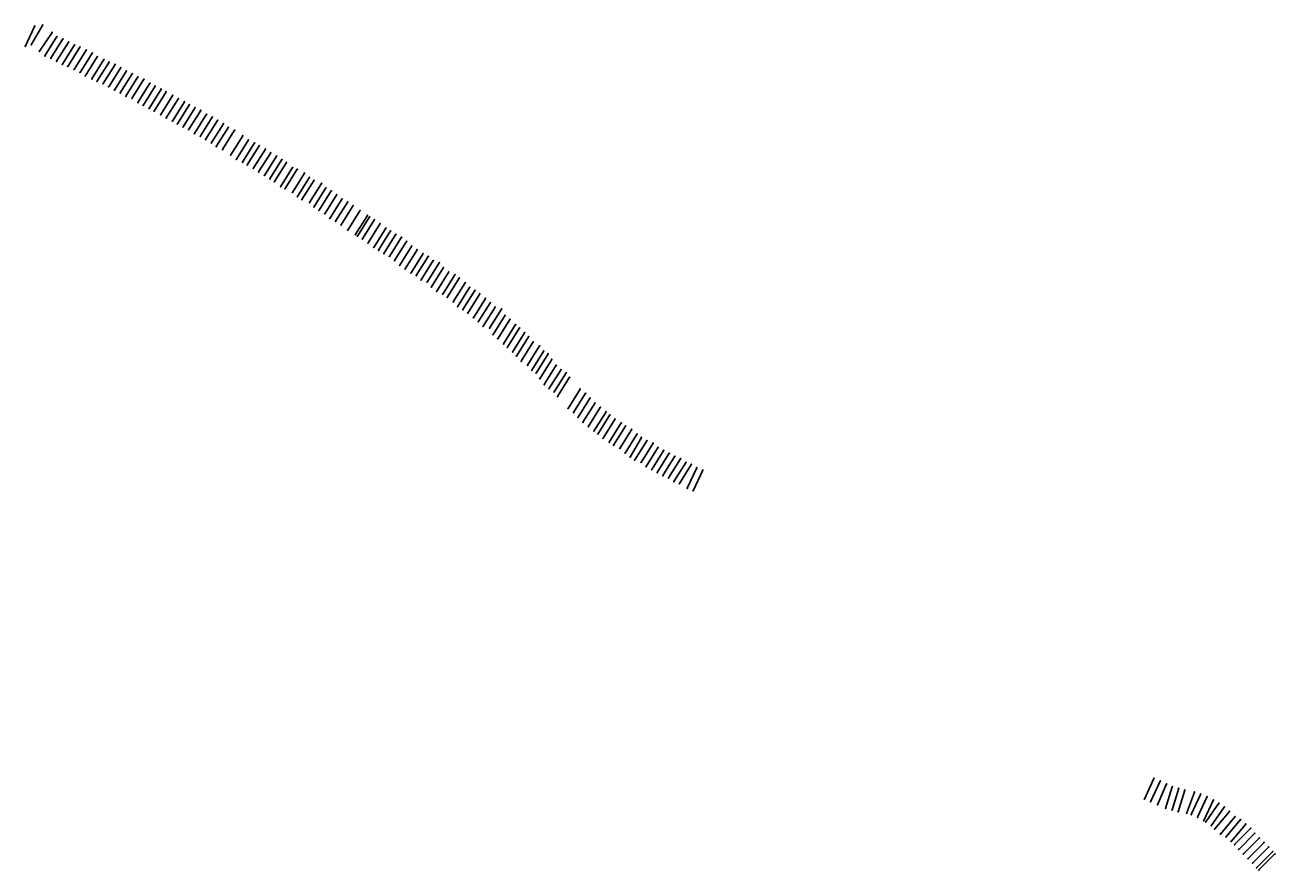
# Model space of a CAD drawing. Extents: x 1494732 to 1687021, y 335005 to 465047.
import ezdxf

# ---------------------------------------------------------------- set-up
doc = ezdxf.new("R2010")
doc.units = 0

msp = doc.modelspace()

# ---------------------------------------------------------------- linework, layer by layer
at = {"layer": 'LAYER001', "color": 1}
for p in [(1496240, 464916), (1497451, 465046), (1498894, 463900), (1494761, 461744), (1495701, 462015), (1499649, 463259), (1500572, 462891), (1501453, 462438), (1502351, 461970), (1503171, 461646), (1496937, 460998), (1497794, 460291), (1498717, 459923), (1504146, 461180), (1505070, 460724), (1505852, 460163), (1506882, 459713), (1499598, 459470), (1500496, 459002), (1501317, 458678), (1502291, 458212), (1503216, 457756), (1507654, 459338), (1508600, 458985), (1509469, 458504), (1510334, 457989), (1503997, 457194), (1505027, 456745), (1505799, 456370), (1506745, 456017), (1511239, 457553), (1512108, 457051), (1513030, 456703), (1513955, 456078), (1507614, 455536), (1508480, 455021), (1509385, 454585), (1510253, 454083), (1514748, 455638), (1515676, 455187), (1516434, 454777), (1517461, 454231), (1511175, 453735), (1512100, 453110), (1512893, 452670), (1513822, 452219), (1518325, 453724), (1519254, 453224), (1520032, 452794), (1520897, 452325), (1521755, 451896), (1514579, 451808), (1515606, 451263), (1516470, 450756), (1517399, 450255), (1522655, 451302), (1523539, 450862), (1524364, 450373), (1518177, 449826), (1519042, 449357), (1519900, 448928), (1520801, 448334), (1525245, 449848), (1526020, 449302), (1526977, 448842), (1521684, 447894), (1522509, 447405), (1523391, 446880), (1524165, 446334), (1528241, 448014), (1529108, 447360), (1530049, 446894), (1530764, 446473), (1525123, 445874), (1526387, 445046), (1527254, 444392), (1531710, 445940), (1532524, 445396), (1533428, 444866), (1534256, 444338), (1528195, 443926), (1528910, 443505), (1529856, 442972), (1530670, 442428), (1534943, 443905), (1535896, 443113), (1536605, 442851), (1531573, 441898), (1532402, 441370), (1533089, 440936), (1537717, 442259), (1538481, 441609), (1539192, 441147), (1540362, 440675), (1534041, 440145), (1534750, 439883), (1535862, 439291), (1536627, 438641), (1541034, 439986), (1541836, 439512), (1542692, 438957), (1537338, 438179), (1538508, 437707), (1539180, 437018), (1539981, 436544), (1543478, 438248), (1544371, 437807), (1545208, 437257), (1540837, 435988), (1541623, 435280), (1542516, 434838), (1546247, 436463), (1547401, 435746), (1547729, 435521), (1548483, 435096), (1543354, 434289), (1544393, 433495), (1545546, 432777), (1549354, 434484), (1550243, 433788), (1550975, 433345), (1551796, 432832), (1545874, 432553), (1546628, 432128), (1547499, 431516), (1548388, 430820), (1552650, 432391), (1553443, 431749), (1554233, 431045), (1549121, 430377), (1549941, 429864), (1550795, 429423), (1555044, 430468), (1555975, 429862), (1556765, 429439), (1551588, 428780), (1552378, 428077), (1553189, 427500), (1554120, 426894), (1557522, 428783), (1558449, 428455), (1559095, 427714), (1559926, 427042), (1554910, 426471), (1555667, 425815), (1556594, 425487), (1560858, 426600), (1561541, 426092), (1562455, 425391), (1557240, 424746), (1558071, 424074), (1559003, 423632), (1559686, 423123), (1563133, 424660), (1563941, 424211), (1564683, 423678), (1560601, 422423), (1561279, 421691), (1562086, 421243), (1565557, 422972), (1566320, 422334), (1567051, 421644), (1568054, 421336), (1562828, 420709), (1563702, 420004), (1564466, 419366), (1568585, 420369), (1569315, 419732), (1565196, 418676), (1566200, 418368), (1566731, 417401), (1570205, 418932), (1570806, 418423), (1571588, 417689), (1567460, 416763), (1568350, 415964), (1568951, 415455), (1572187, 417063), (1572914, 416273), (1573900, 415651), (1569733, 414721), (1570332, 414095), (1574532, 414887), (1575208, 414441), (1575768, 413582), (1571059, 413305), (1572045, 412683), (1572677, 411919), (1576456, 412686), (1577187, 412027), (1577987, 411540), (1573354, 411473), (1573914, 410614), (1574601, 409718), (1578503, 410830), (1575333, 409059), (1576132, 408572), (1576648, 407862), (1580133, 409010), (1580970, 408378), (1578278, 406042), (1581671, 407644), (1582423, 406891), (1583235, 406196), (1579115, 405409), (1579817, 404676), (1580568, 403923), (1584113, 405521), (1584720, 405053), (1585511, 404417), (1586461, 403813), (1581380, 403228), (1582259, 402553), (1582866, 402085), (1587123, 403333), (1588072, 402843), (1588890, 402129), (1583656, 401448), (1584607, 400845), (1585268, 400365), (1589565, 401576), (1590395, 401073), (1591350, 400701), (1592123, 400059), (1586218, 399875), (1587035, 399160), (1587815, 398544), (1588541, 398105), (1593004, 399590), (1593840, 399133), (1594706, 398672), (1595588, 398302), (1589495, 397732), (1590268, 397091), (1591149, 396622), (1591985, 396165), (1596416, 397755), (1597252, 397441), (1598073, 396920), (1598990, 396538), (1592851, 395704), (1593733, 395334), (1594561, 394787), (1595398, 394473), (1596594, 393748), (1597511, 393366), (1668407, 349105), (1669369, 348691), (1670332, 348257), (1671220, 347826), (1672208, 347589), (1673139, 347318), (1674628, 346994), (1675604, 346714), (1676582, 346301), (1666927, 345933), (1667890, 345519), (1668964, 345036), (1670196, 344479), (1671185, 344241), (1677538, 345790), (1678385, 345268), (1679224, 344677), (1672115, 343971), (1673431, 343705), (1674125, 343542), (1675102, 343129), (1676059, 342618), (1676377, 342401), (1679998, 344014), (1680878, 343225), (1681728, 342756), (1677217, 341810), (1677748, 341333), (1678628, 340544), (1682514, 342085), (1683266, 341399), (1683917, 340662), (1679478, 340075), (1680265, 339404), (1680791, 338924), (1684633, 339946), (1685348, 339249), (1686046, 338534), (1681443, 338187), (1682158, 337471), (1682873, 336775), (1686686, 337851), (1687021, 337490), (1683572, 336059), (1684211, 335376), (1684546, 335015)]:
    msp.add_point(p, dxfattribs=at)
at = {"layer": 'LAYER003', "color": 1, "linetype": 'CONTINUOUS'}
for p, q in [((1496240, 464916), (1494761, 461744)), ((1497451, 465046), (1495701, 462015)), ((1498894, 463900), (1496937, 460998)), ((1499649, 463259), (1497794, 460291)), ((1500572, 462891), (1498717, 459923)), ((1501453, 462438), (1499598, 459470)), ((1502351, 461970), (1500496, 459002)), ((1503171, 461646), (1501317, 458678)), ((1504146, 461180), (1502291, 458212)), ((1505070, 460724), (1503216, 457756)), ((1505852, 460163), (1503997, 457194)), ((1506882, 459713), (1505027, 456745)), ((1507654, 459338), (1505799, 456370)), ((1508600, 458985), (1506745, 456017)), ((1509469, 458504), (1507614, 455536)), ((1510334, 457989), (1508480, 455021)), ((1511239, 457553), (1509385, 454585)), ((1512108, 457051), (1510253, 454083)), ((1513030, 456703), (1511175, 453735)), ((1513955, 456078), (1512100, 453110)), ((1514748, 455638), (1512893, 452670)), ((1515676, 455187), (1513822, 452219)), ((1516434, 454777), (1514579, 451808)), ((1517461, 454231), (1515606, 451263)), ((1518325, 453724), (1516470, 450756)), ((1519254, 453224), (1517399, 450255)), ((1520032, 452794), (1518177, 449826)), ((1520897, 452325), (1519042, 449357)), ((1521755, 451896), (1519900, 448928)), ((1522655, 451302), (1520801, 448334)), ((1523539, 450862), (1521684, 447894)), ((1524364, 450373), (1522509, 447405)), ((1525245, 449848), (1523391, 446880)), ((1526020, 449302), (1524165, 446334)), ((1526977, 448842), (1525123, 445874)), ((1528241, 448014), (1526387, 445046)), ((1529108, 447360), (1527254, 444392)), ((1530049, 446894), (1528195, 443926)), ((1530764, 446473), (1528910, 443505)), ((1531710, 445940), (1529856, 442972)), ((1532524, 445396), (1530670, 442428)), ((1533428, 444866), (1531573, 441898)), ((1534256, 444338), (1532402, 441370)), ((1534943, 443905), (1533089, 440936)), ((1535896, 443113), (1534041, 440145)), ((1536605, 442851), (1534750, 439883)), ((1537717, 442259), (1535862, 439291)), ((1538481, 441609), (1536627, 438641)), ((1539192, 441147), (1537338, 438179)), ((1540362, 440675), (1538508, 437707)), ((1541034, 439986), (1539180, 437018)), ((1541836, 439512), (1539981, 436544)), ((1542692, 438957), (1540837, 435988)), ((1543478, 438248), (1541623, 435280)), ((1544371, 437807), (1542516, 434838)), ((1545208, 437257), (1543354, 434289)), ((1546247, 436463), (1544393, 433495)), ((1547401, 435746), (1545546, 432777)), ((1547729, 435521), (1545874, 432553)), ((1548483, 435096), (1546628, 432128)), ((1549354, 434484), (1547499, 431516)), ((1550243, 433788), (1548388, 430820)), ((1550975, 433345), (1549121, 430377)), ((1551796, 432832), (1549941, 429864)), ((1552650, 432391), (1550795, 429423)), ((1553443, 431749), (1551588, 428780)), ((1554233, 431045), (1552378, 428077)), ((1555044, 430468), (1553189, 427500)), ((1555975, 429862), (1554120, 426894)), ((1556765, 429439), (1554910, 426471)), ((1557522, 428783), (1555667, 425815)), ((1558449, 428455), (1556594, 425487)), ((1559095, 427714), (1557240, 424746)), ((1559926, 427042), (1558071, 424074)), ((1560858, 426600), (1559003, 423632)), ((1561541, 426092), (1559686, 423123)), ((1562455, 425391), (1560601, 422423)), ((1563133, 424660), (1561279, 421691)), ((1563941, 424211), (1562086, 421243)), ((1564683, 423678), (1562828, 420709)), ((1565557, 422972), (1563702, 420004)), ((1566320, 422334), (1564466, 419366)), ((1567051, 421644), (1565196, 418676)), ((1568054, 421336), (1566200, 418368)), ((1568585, 420369), (1566731, 417401)), ((1569315, 419732), (1567460, 416763)), ((1570205, 418932), (1568350, 415964)), ((1570806, 418423), (1568951, 415455)), ((1571588, 417689), (1569733, 414721)), ((1572187, 417063), (1570332, 414095)), ((1572914, 416273), (1571059, 413305)), ((1573900, 415651), (1572045, 412683)), ((1574532, 414887), (1572677, 411919)), ((1575208, 414441), (1573354, 411473)), ((1575768, 413582), (1573914, 410614)), ((1576456, 412686), (1574601, 409718)), ((1577187, 412027), (1575333, 409059)), ((1577987, 411540), (1576132, 408572)), ((1578503, 410830), (1576648, 407862)), ((1580133, 409010), (1578278, 406042)), ((1580970, 408378), (1579115, 405409)), ((1581671, 407644), (1579817, 404676)), ((1582423, 406891), (1580568, 403923)), ((1583235, 406196), (1581380, 403228)), ((1584113, 405521), (1582259, 402553)), ((1584720, 405053), (1582866, 402085)), ((1585511, 404417), (1583656, 401448)), ((1586461, 403813), (1584607, 400845)), ((1587123, 403333), (1585268, 400365)), ((1588072, 402843), (1586218, 399875)), ((1588890, 402129), (1587035, 399160)), ((1589565, 401576), (1587815, 398544)), ((1590395, 401073), (1588541, 398105)), ((1591350, 400701), (1589495, 397732)), ((1592123, 400059), (1590268, 397091)), ((1593004, 399590), (1591149, 396622)), ((1593840, 399133), (1591985, 396165)), ((1594706, 398672), (1592851, 395704)), ((1595588, 398302), (1593733, 395334)), ((1596416, 397755), (1594561, 394787)), ((1597252, 397441), (1595398, 394473)), ((1598073, 396920), (1596594, 393748)), ((1598990, 396538), (1597511, 393366)), ((1668407, 349105), (1666927, 345933)), ((1669369, 348691), (1667890, 345519)), ((1670332, 348257), (1668964, 345036)), ((1671220, 347826), (1670196, 344479)), ((1672208, 347589), (1671185, 344241)), ((1673139, 347318), (1672115, 343971)), ((1674628, 346994), (1673431, 343705)), ((1675604, 346714), (1674125, 343542)), ((1676582, 346301), (1675102, 343129)), ((1677538, 345790), (1676059, 342618)), ((1678385, 345268), (1676377, 342401)), ((1679224, 344677), (1677217, 341810)), ((1679998, 344014), (1677748, 341333)), ((1680878, 343225), (1678628, 340544)), ((1681728, 342756), (1679478, 340075)), ((1682514, 342085), (1680265, 339404)), ((1683266, 341399), (1680791, 338924)), ((1683917, 340662), (1681443, 338187)), ((1684633, 339946), (1682158, 337471)), ((1685348, 339249), (1682873, 336775)), ((1686046, 338534), (1683572, 336059)), ((1686686, 337851), (1684211, 335376)), ((1687021, 337490), (1684546, 335015))]:
    msp.add_line(p, q, dxfattribs=at)
at = {"layer": 'LAYER003', "color": 1}
for p in [(1496240, 464916), (1497451, 465046), (1498894, 463900), (1494761, 461744), (1495701, 462015), (1499649, 463259), (1500572, 462891), (1501453, 462438), (1502351, 461970), (1503171, 461646), (1496937, 460998), (1497794, 460291), (1498717, 459923), (1504146, 461180), (1505070, 460724), (1505852, 460163), (1506882, 459713), (1499598, 459470), (1500496, 459002), (1501317, 458678), (1502291, 458212), (1503216, 457756), (1507654, 459338), (1508600, 458985), (1509469, 458504), (1510334, 457989), (1503997, 457194), (1505027, 456745), (1505799, 456370), (1506745, 456017), (1511239, 457553), (1512108, 457051), (1513030, 456703), (1513955, 456078), (1507614, 455536), (1508480, 455021), (1509385, 454585), (1510253, 454083), (1514748, 455638), (1515676, 455187), (1516434, 454777), (1517461, 454231), (1511175, 453735), (1512100, 453110), (1512893, 452670), (1513822, 452219), (1518325, 453724), (1519254, 453224), (1520032, 452794), (1520897, 452325), (1521755, 451896), (1514579, 451808), (1515606, 451263), (1516470, 450756), (1517399, 450255), (1522655, 451302), (1523539, 450862), (1524364, 450373), (1518177, 449826), (1519042, 449357), (1519900, 448928), (1520801, 448334), (1525245, 449848), (1526020, 449302), (1526977, 448842), (1521684, 447894), (1522509, 447405), (1523391, 446880), (1524165, 446334), (1528241, 448014), (1529108, 447360), (1530049, 446894), (1530764, 446473), (1525123, 445874), (1526387, 445046), (1527254, 444392), (1531710, 445940), (1532524, 445396), (1533428, 444866), (1534256, 444338), (1528195, 443926), (1528910, 443505), (1529856, 442972), (1530670, 442428), (1534943, 443905), (1535896, 443113), (1536605, 442851), (1531573, 441898), (1532402, 441370), (1533089, 440936), (1537717, 442259), (1538481, 441609), (1539192, 441147), (1540362, 440675), (1534041, 440145), (1534750, 439883), (1535862, 439291), (1536627, 438641), (1541034, 439986), (1541836, 439512), (1542692, 438957), (1537338, 438179), (1538508, 437707), (1539180, 437018), (1539981, 436544), (1543478, 438248), (1544371, 437807), (1545208, 437257), (1540837, 435988), (1541623, 435280), (1542516, 434838), (1546247, 436463), (1547401, 435746), (1547729, 435521), (1548483, 435096), (1543354, 434289), (1544393, 433495), (1545546, 432777), (1549354, 434484), (1550243, 433788), (1550975, 433345), (1551796, 432832), (1545874, 432553), (1546628, 432128), (1547499, 431516), (1548388, 430820), (1552650, 432391), (1553443, 431749), (1554233, 431045), (1549121, 430377), (1549941, 429864), (1550795, 429423), (1555044, 430468), (1555975, 429862), (1556765, 429439), (1551588, 428780), (1552378, 428077), (1553189, 427500), (1554120, 426894), (1557522, 428783), (1558449, 428455), (1559095, 427714), (1559926, 427042), (1554910, 426471), (1555667, 425815), (1556594, 425487), (1560858, 426600), (1561541, 426092), (1562455, 425391), (1557240, 424746), (1558071, 424074), (1559003, 423632), (1559686, 423123), (1563133, 424660), (1563941, 424211), (1564683, 423678), (1560601, 422423), (1561279, 421691), (1562086, 421243), (1565557, 422972), (1566320, 422334), (1567051, 421644), (1568054, 421336), (1562828, 420709), (1563702, 420004), (1564466, 419366), (1568585, 420369), (1569315, 419732), (1565196, 418676), (1566200, 418368), (1566731, 417401), (1570205, 418932), (1570806, 418423), (1571588, 417689), (1567460, 416763), (1568350, 415964), (1568951, 415455), (1572187, 417063), (1572914, 416273), (1573900, 415651), (1569733, 414721), (1570332, 414095), (1574532, 414887), (1575208, 414441), (1575768, 413582), (1571059, 413305), (1572045, 412683), (1572677, 411919), (1576456, 412686), (1577187, 412027), (1577987, 411540), (1573354, 411473), (1573914, 410614), (1574601, 409718), (1578503, 410830), (1575333, 409059), (1576132, 408572), (1576648, 407862), (1580133, 409010), (1580970, 408378), (1578278, 406042), (1581671, 407644), (1582423, 406891), (1583235, 406196), (1579115, 405409), (1579817, 404676), (1580568, 403923), (1584113, 405521), (1584720, 405053), (1585511, 404417), (1586461, 403813), (1581380, 403228), (1582259, 402553), (1582866, 402085), (1587123, 403333), (1588072, 402843), (1588890, 402129), (1583656, 401448), (1584607, 400845), (1585268, 400365), (1589565, 401576), (1590395, 401073), (1591350, 400701), (1592123, 400059), (1586218, 399875), (1587035, 399160), (1587815, 398544), (1588541, 398105), (1593004, 399590), (1593840, 399133), (1594706, 398672), (1595588, 398302), (1589495, 397732), (1590268, 397091), (1591149, 396622), (1591985, 396165), (1596416, 397755), (1597252, 397441), (1598073, 396920), (1598990, 396538), (1592851, 395704), (1593733, 395334), (1594561, 394787), (1595398, 394473), (1596594, 393748), (1597511, 393366), (1668407, 349105), (1669369, 348691), (1670332, 348257), (1671220, 347826), (1672208, 347589), (1673139, 347318), (1674628, 346994), (1675604, 346714), (1676582, 346301), (1666927, 345933), (1667890, 345519), (1668964, 345036), (1670196, 344479), (1671185, 344241), (1677538, 345790), (1678385, 345268), (1679224, 344677), (1672115, 343971), (1673431, 343705), (1674125, 343542), (1675102, 343129), (1676059, 342618), (1676377, 342401), (1679998, 344014), (1680878, 343225), (1681728, 342756), (1677217, 341810), (1677748, 341333), (1678628, 340544), (1682514, 342085), (1683266, 341399), (1683917, 340662), (1679478, 340075), (1680265, 339404), (1680791, 338924), (1684633, 339946), (1685348, 339249), (1686046, 338534), (1681443, 338187), (1682158, 337471), (1682873, 336775), (1686686, 337851), (1687021, 337490), (1683572, 336059), (1684211, 335376), (1684546, 335015)]:
    msp.add_point(p, dxfattribs=at)

# ---------------------------------------------------------------- texts
at = {"layer": 'LAYER002', "color": 1}
for s, p in [('R00A 91 16.09', (1496110, 464906)), ('R00B 79 18.88', (1497321, 465036)), ('R001 71 14.40', (1498764, 463890)), ('BLS', (1494731, 461734)), ('BLS', (1495671, 462005)), ('R002 95 14.65', (1499519, 463249)), ('R003 95  8.85', (1500442, 462881)), ('R004 95  9.15', (1501323, 462428)), ('R005 79 19.30', (1502221, 461960)), ('R006 95 10.59', (1503041, 461636)), ('BLS', (1496906, 460988)), ('BLS', (1497764, 460281)), ('BLS', (1498687, 459913)), ('R007 95 12.41', (1504016, 461170)), ('R008 95 17.46', (1504940, 460714)), ('R009 79 16.49', (1505722, 460153)), ('R010 71 28.09', (1506752, 459703)), ('BLS', (1499568, 459460)), ('BLS', (1500466, 458992)), ('BLS', (1501287, 458667)), ('BLS', (1502261, 458202)), ('BLS', (1503186, 457746)), ('R011 71 25.92', (1507524, 459328)), ('R012 95 24.99', (1508470, 458975)), ('R013 79 15.29', (1509339, 458494)), ('R014 71 23.08', (1510204, 457979)), ('BLS', (1503967, 457184)), ('BLS', (1504997, 456735)), ('BLS', (1505769, 456360)), ('BLS', (1506715, 456007)), ('R015 95 19.11', (1511109, 457543)), ('R016 71 18.34', (1511978, 457041)), ('R017 95 13.85', (1512900, 456693)), ('R018 71 14.78', (1513825, 456068)), ('BLS', (1507584, 455526)), ('BLS', (1508450, 455011)), ('BLS', (1509354, 454575)), ('BLS', (1510223, 454073)), ('R019 71 18.44', (1514618, 455628)), ('R020 79 17.30', (1515546, 455177)), ('R021 79 18.67', (1516304, 454767)), ('R022 95 19.91', (1517331, 454221)), ('BLS', (1511145, 453725)), ('BLS', (1512070, 453100)), ('BLS', (1512863, 452660)), ('BLS', (1513792, 452209)), ('R023 71 25.51', (1518195, 453714)), ('R024 71 20.12', (1519124, 453214)), ('R025 95 19.04', (1519902, 452784)), ('R026 95 13.70', (1520767, 452315)), ('R027 95 14.72', (1521625, 451886)), ('BLS', (1514549, 451798)), ('BLS', (1515576, 451253)), ('BLS', (1516440, 450746)), ('BLS', (1517369, 450245)), ('R028 95 13.87', (1522525, 451292)), ('R029 95 15.90', (1523409, 450852)), ('R030 95 18.17', (1524234, 450363)), ('BLS', (1518147, 449815)), ('BLS', (1519012, 449347)), ('BLS', (1519870, 448918)), ('BLS', (1520771, 448324)), ('R031 95 15.24', (1525115, 449838)), ('R032 91 13.74', (1525890, 449292)), ('R033 79 15.77', (1526847, 448832)), ('BLS', (1521654, 447884)), ('BLS', (1522479, 447395)), ('BLS', (1523361, 446870)), ('BLS', (1524135, 446324)), ('R034 79 25.72', (1528111, 448004)), ('R035 91 19.18', (1528978, 447350)), ('R036 95 17.07', (1529919, 446884)), ('R037 79 15.02', (1530634, 446463)), ('BLS', (1525092, 445864)), ('BLS', (1526357, 445036)), ('BLS', (1527224, 444382)), ('R038 95 17.49', (1531580, 445930)), ('R039 95 16.30', (1532394, 445386)), ('R040 91 14.69', (1533298, 444856)), ('R041 91 16.30', (1534126, 444328)), ('BLS', (1528164, 443916)), ('BLS', (1528880, 443495)), ('BLS', (1529826, 442962)), ('BLS', (1530640, 442418)), ('R042 91 20.01', (1534813, 443895)), ('R043 95 12.68', (1535766, 443103)), ('R044 73 23.63', (1536475, 442841)), ('BLS', (1531543, 441888)), ('BLS', (1532371, 441360)), ('BLS', (1533059, 440926)), ('R045 95 13.23', (1537587, 442249)), ('R046 97 20.28', (1538351, 441599)), ('R047 91 20.19', (1539062, 441137)), ('R048 71 19.20', (1540232, 440665)), ('BLS', (1534011, 440135)), ('BLS', (1534720, 439873)), ('BLS', (1535832, 439281)), ('BLS', (1536597, 438631)), ('R049 91 22.16', (1540904, 439976)), ('R050 79 23.73', (1541706, 439502)), ('R051 91 23.60', (1542562, 438947)), ('BLS', (1537308, 438169)), ('BLS', (1538478, 437697)), ('BLS', (1539150, 437008)), ('BLS', (1539951, 436534)), ('R052 79 13.36', (1543348, 438238)), ('R053 79 18.09', (1544241, 437797)), ('R054 71 19.45', (1545078, 437247)), ('BLS', (1540807, 435978)), ('BLS', (1541593, 435270)), ('BLS', (1542486, 434828)), ('R055 95 19.37', (1546117, 436453)), ('R056 71 25.28', (1547271, 435736)), ('R057 91 21.77', (1547599, 435511)), ('R058 91 20.03', (1548353, 435086)), ('BLS', (1543323, 434279)), ('BLS', (1544363, 433485)), ('BLS', (1545516, 432767)), ('R059 95 18.41', (1549224, 434474)), ('R060 91 10.31', (1550113, 433778)), ('R061 91 13.76', (1550845, 433335)), ('R062 95 13.31', (1551666, 432822)), ('BLS', (1545844, 432542)), ('BLS', (1546598, 432118)), ('BLS', (1547469, 431506)), ('BLS', (1548358, 430810)), ('R063 95 13.69', (1552520, 432381)), ('R064 95 14.01', (1553313, 431738)), ('R065 79 13.93', (1554103, 431035)), ('BLS', (1549091, 430367)), ('BLS', (1549911, 429854)), ('BLS', (1550765, 429413)), ('R066 91 12.49', (1554914, 430458)), ('R067 91 15.39', (1555845, 429852)), ('R068 95 14.15', (1556635, 429429)), ('BLS', (1551558, 428770)), ('BLS', (1552348, 428067)), ('BLS', (1553159, 427490)), ('BLS', (1554090, 426884)), ('R069 91 16.27', (1557392, 428773)), ('R070 95 11.26', (1558319, 428445)), ('R071 79  9.85', (1558965, 427704)), ('R072 95 10.70', (1559796, 427032)), ('BLS', (1554880, 426461)), ('BLS', (1555637, 425805)), ('BLS', (1556564, 425477)), ('R073 95 15.05', (1560728, 426590)), ('R074 79 13.88', (1561411, 426082)), ('R075 95 14.02', (1562325, 425381)), ('BLS', (1557210, 424736)), ('BLS', (1558041, 424064)), ('BLS', (1558973, 423622)), ('BLS', (1559656, 423113)), ('R076 79 13.01', (1563003, 424649)), ('R077 91 13.87', (1563811, 424201)), ('R078 79 11.86', (1564553, 423668)), ('BLS', (1560571, 422413)), ('BLS', (1561249, 421681)), ('BLS', (1562056, 421233)), ('R079 91 19.33', (1565427, 422962)), ('R080 91 13.52', (1566190, 422324)), ('R081 95 14.83', (1566921, 421634)), ('R082 91 12.41', (1567924, 421326)), ('BLS', (1562798, 420699)), ('BLS', (1563672, 419994)), ('BLS', (1564436, 419356)), ('R083 79 11.90', (1568455, 420359)), ('R084 71 13.81', (1569185, 419722)), ('BLS', (1565166, 418666)), ('BLS', (1566170, 418358)), ('BLS', (1566701, 417391)), ('R085 95 15.69', (1570075, 418922)), ('R086 95 14.86', (1570676, 418413)), ('R087 71 16.32', (1571458, 417679)), ('BLS', (1567430, 416753)), ('BLS', (1568320, 415954)), ('BLS', (1568921, 415445)), ('R088 95 12.59', (1572057, 417053)), ('R089 71 16.59', (1572784, 416263)), ('R090 95 15.49', (1573770, 415641)), ('BLS', (1569703, 414711)), ('BLS', (1570302, 414085)), ('R091 95 15.03', (1574402, 414877)), ('R092 95 26.23', (1575078, 414431)), ('R093 91 17.11', (1575638, 413572)), ('BLS', (1571029, 413295)), ('BLS', (1572015, 412673)), ('BLS', (1572647, 411909)), ('R094 71 30.24', (1576326, 412676)), ('R095 79 22.72', (1577057, 412017)), ('R096 79  9.49', (1577857, 411530)), ('BLS', (1573324, 411463)), ('BLS', (1573884, 410604)), ('BLS', (1574571, 409708)), ('R097 91 18.92', (1578373, 410820)), ('BLS', (1575303, 409049)), ('BLS', (1576102, 408562)), ('BLS', (1576618, 407852)), ('R098 96  7.63', (1580003, 409000)), ('R099 96 10.73', (1580840, 408368)), ('BLS', (1578248, 406032)), ('R100 96 13.03', (1581541, 407634)), ('R101 79 11.63', (1582293, 406881)), ('R102 79  6.23', (1583105, 406186)), ('BLS', (1579085, 405399)), ('BLS', (1579787, 404666)), ('BLS', (1580538, 403913)), ('R103 96 15.43', (1583983, 405511)), ('R104 96  8.13', (1584590, 405043)), ('R105 91  6.43', (1585381, 404407)), ('R106 96  6.83', (1586331, 403803)), ('BLS', (1581350, 403218)), ('BLS', (1582229, 402543)), ('BLS', (1582836, 402075)), ('R107 96  5.13', (1586993, 403323)), ('R108 96  5.23', (1587942, 402833)), ('R109 96  6.13', (1588760, 402119)), ('BLS', (1583626, 401438)), ('BLS', (1584577, 400835)), ('BLS', (1585238, 400355)), ('R110 72  4.93', (1589435, 401565)), ('R111 96  5.73', (1590265, 401063)), ('R112 96  6.63', (1591220, 400691)), ('R113 96  7.83', (1591993, 400049)), ('BLS', (1586188, 399865)), ('BLS', (1587005, 399150)), ('BLS', (1587785, 398534)), ('BLS', (1588511, 398095)), ('R114 96  7.23', (1592874, 399580)), ('R115 96  8.23', (1593710, 399123)), ('R116 72  9.03', (1594575, 398662)), ('R117 96  5.63', (1595458, 398292)), ('BLS', (1589465, 397722)), ('BLS', (1590238, 397081)), ('BLS', (1591119, 396612)), ('BLS', (1591955, 396155)), ('R118 96  6.43', (1596286, 397745)), ('R119 96  6.83', (1597122, 397431)), ('R120 72  6.83', (1597943, 396910)), ('R121 96  6.43', (1598860, 396528)), ('BLS', (1592821, 395694)), ('BLS', (1593703, 395324)), ('BLS', (1594531, 394777)), ('BLS', (1595368, 394463)), ('BLS', (1596564, 393738)), ('BLS', (1597481, 393356)), ('R122 91 17.34', (1668277, 349095)), ('R123 73 15.84', (1669239, 348681)), ('R124 73 14.88', (1670202, 348247)), ('R125 73 13.36', (1671090, 347816)), ('R126 73  9.64', (1672078, 347579)), ('R127 73 10.17', (1673009, 347308)), ('R128 73  9.10', (1674498, 346984)), ('R129 91  8.77', (1675474, 346704)), ('R130 73  9.95', (1676452, 346291)), ('BLS', (1666897, 345923)), ('BLS', (1667860, 345509)), ('BLS', (1668934, 345026)), ('BLS', (1670166, 344469)), ('BLS', (1671155, 344231)), ('R131 79 10.65', (1677408, 345780)), ('R132 91 10.94', (1678255, 345258)), ('R133 73 10.66', (1679094, 344667)), ('BLS', (1672085, 343961)), ('BLS', (1673401, 343695)), ('BLS', (1674095, 343532)), ('BLS', (1675072, 343119)), ('BLS', (1676028, 342608)), ('BLS', (1676347, 342391)), ('R134 73 12.95', (1679867, 344004)), ('R135 92 14.55', (1680748, 343215)), ('R136 73 12.88', (1681598, 342746)), ('BLS', (1677187, 341800)), ('BLS', (1677718, 341322)), ('BLS', (1678598, 340534)), ('R137 91 16.60', (1682384, 342075)), ('R138 79 18.05', (1683136, 341389)), ('R139 96 16.65', (1683787, 340652)), ('BLS', (1679448, 340065)), ('BLS', (1680235, 339394)), ('BLS', (1680761, 338914)), ('R140 73 14.81', (1684503, 339936)), ('R141 73 14.80', (1685218, 339239)), ('R142 73 12.41', (1685916, 338523)), ('BLS', (1681413, 338177)), ('BLS', (1682128, 337461)), ('BLS', (1682843, 336764)), ('R143 73 10.19', (1686556, 337841)), ('R144 73  9.31', (1686891, 337480)), ('BLS', (1683541, 336049)), ('BLS', (1684181, 335366)), ('BLS', (1684516, 335005))]:
    msp.add_text(s, height=10, dxfattribs=at).set_placement(p)
at = {"layer": 'LAYER003', "color": 1}
for s, rotation, p in [('S25%%D00\'00.00"W 3500.00', -115, (1495551, 463427)), ('S30%%D00\'00.00"W 3500.00', -120, (1496635, 463624)), ('S34%%D00\'00.00"W 3500.00', -124, (1497981, 462538)), ('S32%%D00\'00.00"W 3500.00', -122, (1498784, 461866)), ('S32%%D00\'00.00"W 3500.00', -122, (1499707, 461498)), ('S32%%D00\'00.00"W 3500.00', -122, (1500588, 461044)), ('S32%%D00\'00.00"W 3500.00', -122, (1501486, 460577)), ('S32%%D00\'00.00"W 3500.00', -122, (1502307, 460252)), ('S32%%D00\'00.00"W 3500.00', -122, (1503281, 459787)), ('S32%%D00\'00.00"W 3500.00', -122, (1504206, 459330)), ('S32%%D00\'00.00"W 3500.00', -122, (1504987, 458769)), ('S32%%D00\'00.00"W 3500.00', -122, (1506017, 458320)), ('S32%%D00\'00.00"W 3500.00', -122, (1506789, 457945)), ('S32%%D00\'00.00"W 3500.00', -122, (1507735, 457591)), ('S32%%D00\'00.00"W 3500.00', -122, (1508604, 457110)), ('S32%%D00\'00.00"W 3500.00', -122, (1509469, 456596)), ('S32%%D00\'00.00"W 3500.00', -122, (1510374, 456160)), ('S32%%D00\'00.00"W 3500.00', -122, (1511243, 455658)), ('S32%%D00\'00.00"W 3500.00', -122, (1512165, 455310)), ('S32%%D00\'00.00"W 3500.00', -122, (1513090, 454684)), ('S32%%D00\'00.00"W 3500.00', -122, (1513883, 454244)), ('S32%%D00\'00.00"W 3500.00', -122, (1514812, 453794)), ('S32%%D00\'00.00"W 3500.00', -122, (1515569, 453383)), ('S32%%D00\'00.00"W 3500.00', -122, (1516596, 452837)), ('S32%%D00\'00.00"W 3500.00', -122, (1517460, 452331)), ('S32%%D00\'00.00"W 3500.00', -122, (1518389, 451830)), ('S32%%D00\'00.00"W 3500.00', -122, (1519167, 451400)), ('S32%%D00\'00.00"W 3500.00', -122, (1520032, 450932)), ('S32%%D00\'00.00"W 3500.00', -122, (1520890, 450503)), ('S32%%D00\'00.00"W 3500.00', -122, (1521791, 449909)), ('S32%%D00\'00.00"W 3500.00', -122, (1522674, 449469)), ('S32%%D00\'00.00"W 3500.00', -122, (1523499, 448980)), ('S32%%D00\'00.00"W 3500.00', -122, (1524381, 448454)), ('S32%%D00\'00.00"W 3500.00', -122, (1525155, 447909)), ('S32%%D00\'00.00"W 3500.00', -122, (1526112, 447449)), ('S32%%D00\'00.00"W 3500.00', -122, (1527377, 446621)), ('S32%%D00\'00.00"W 3500.00', -122, (1528244, 445967)), ('S32%%D00\'00.00"W 3500.00', -122, (1529184, 445501)), ('S32%%D00\'00.00"W 3500.00', -122, (1529899, 445080)), ('S32%%D00\'00.00"W 3500.00', -122, (1530845, 444547)), ('S32%%D00\'00.00"W 3500.00', -122, (1531659, 444003)), ('S32%%D00\'00.00"W 3500.00', -122, (1532563, 443473)), ('S32%%D00\'00.00"W 3500.00', -122, (1533391, 442945)), ('S32%%D00\'00.00"W 3500.00', -122, (1534078, 442511)), ('S32%%D00\'00.00"W 3500.00', -122, (1535031, 441719)), ('S32%%D00\'00.00"W 3500.00', -122, (1535740, 441458)), ('S32%%D00\'00.00"W 3500.00', -122, (1536852, 440865)), ('S32%%D00\'00.00"W 3500.00', -122, (1537617, 440216)), ('S32%%D00\'00.00"W 3500.00', -122, (1538328, 439754)), ('S32%%D00\'00.00"W 3500.00', -122, (1539498, 439282)), ('S32%%D00\'00.00"W 3500.00', -122, (1540170, 438593)), ('S32%%D00\'00.00"W 3500.00', -122, (1540971, 438119)), ('S32%%D00\'00.00"W 3500.00', -122, (1541827, 437563)), ('S32%%D00\'00.00"W 3500.00', -122, (1542613, 436855)), ('S32%%D00\'00.00"W 3500.00', -122, (1543506, 436413)), ('S32%%D00\'00.00"W 3500.00', -122, (1544343, 435864)), ('S32%%D00\'00.00"W 3500.00', -122, (1545383, 435070)), ('S32%%D00\'00.00"W 3500.00', -122, (1546536, 434352)), ('S32%%D00\'00.00"W 3500.00', -122, (1546864, 434127)), ('S32%%D00\'00.00"W 3500.00', -122, (1547618, 433703)), ('S32%%D00\'00.00"W 3500.00', -122, (1548489, 433091)), ('S32%%D00\'00.00"W 3500.00', -122, (1549378, 432395)), ('S32%%D00\'00.00"W 3500.00', -122, (1550110, 431952)), ('S32%%D00\'00.00"W 3500.00', -122, (1550931, 431438)), ('S32%%D00\'00.00"W 3500.00', -122, (1551785, 430998)), ('S32%%D00\'00.00"W 3500.00', -122, (1552578, 430355)), ('S32%%D00\'00.00"W 3500.00', -122, (1553368, 429651)), ('S32%%D00\'00.00"W 3500.00', -122, (1554179, 429075)), ('S32%%D00\'00.00"W 3500.00', -122, (1555110, 428468)), ('S32%%D00\'00.00"W 3500.00', -122, (1555900, 428045)), ('S32%%D00\'00.00"W 3500.00', -122, (1556657, 427390)), ('S32%%D00\'00.00"W 3500.00', -122, (1557584, 427062)), ('S32%%D00\'00.00"W 3500.00', -122, (1558230, 426321)), ('S32%%D00\'00.00"W 3500.00', -122, (1559061, 425648)), ('S32%%D00\'00.00"W 3500.00', -122, (1559993, 425207)), ('S32%%D00\'00.00"W 3500.00', -122, (1560676, 424698)), ('S32%%D00\'00.00"W 3500.00', -122, (1561591, 423998)), ('S32%%D00\'00.00"W 3500.00', -122, (1562269, 423266)), ('S32%%D00\'00.00"W 3500.00', -122, (1563076, 422818)), ('S32%%D00\'00.00"W 3500.00', -122, (1563818, 422284)), ('S32%%D00\'00.00"W 3500.00', -122, (1564692, 421578)), ('S32%%D00\'00.00"W 3500.00', -122, (1565456, 420941)), ('S32%%D00\'00.00"W 3500.00', -122, (1566186, 420251)), ('S32%%D00\'00.00"W 3500.00', -122, (1567190, 419942)), ('S32%%D00\'00.00"W 3500.00', -122, (1567721, 418976)), ('S32%%D00\'00.00"W 3500.00', -122, (1568450, 418338)), ('S32%%D00\'00.00"W 3500.00', -122, (1569340, 417539)), ('S32%%D00\'00.00"W 3500.00', -122, (1569941, 417030)), ('S32%%D00\'00.00"W 3500.00', -122, (1570723, 416296)), ('S32%%D00\'00.00"W 3500.00', -122, (1571322, 415669)), ('S32%%D00\'00.00"W 3500.00', -122, (1572049, 414879)), ('S32%%D00\'00.00"W 3500.00', -122, (1573035, 414258)), ('S32%%D00\'00.00"W 3500.00', -122, (1573667, 413494)), ('S32%%D00\'00.00"W 3500.00', -122, (1574343, 413048)), ('S32%%D00\'00.00"W 3500.00', -122, (1574904, 412189)), ('S32%%D00\'00.00"W 3500.00', -122, (1575591, 411292)), ('S32%%D00\'00.00"W 3500.00', -122, (1576323, 410634)), ('S32%%D00\'00.00"W 3500.00', -122, (1577122, 410147)), ('S32%%D00\'00.00"W 3500.00', -122, (1577638, 409436)), ('S32%%D00\'00.00"W 3500.00', -122, (1579268, 407617)), ('S32%%D00\'00.00"W 3500.00', -122, (1580105, 406984)), ('S32%%D00\'00.00"W 3500.00', -122, (1580806, 406251)), ('S32%%D00\'00.00"W 3500.00', -122, (1581558, 405498)), ('S32%%D00\'00.00"W 3500.00', -122, (1582370, 404803)), ('S32%%D00\'00.00"W 3500.00', -122, (1583248, 404128)), ('S32%%D00\'00.00"W 3500.00', -122, (1583856, 403660)), ('S32%%D00\'00.00"W 3500.00', -122, (1584646, 403023)), ('S32%%D00\'00.00"W 3500.00', -122, (1585596, 402420)), ('S32%%D00\'00.00"W 3500.00', -122, (1586258, 401940)), ('S32%%D00\'00.00"W 3500.00', -122, (1587208, 401450)), ('S32%%D00\'00.00"W 3500.00', -122, (1588025, 400735)), ('S30%%D00\'00.00"W 3500.00', -120, (1588749, 400153)), ('S32%%D00\'00.00"W 3500.00', -122, (1589531, 399680)), ('S32%%D00\'00.00"W 3500.00', -122, (1590485, 399307)), ('S32%%D00\'00.00"W 3500.00', -122, (1591258, 398666)), ('S32%%D00\'00.00"W 3500.00', -122, (1592139, 398196)), ('S32%%D00\'00.00"W 3500.00', -122, (1592975, 397739)), ('S32%%D00\'00.00"W 3500.00', -122, (1593841, 397279)), ('S32%%D00\'00.00"W 3500.00', -122, (1594723, 396909)), ('S32%%D00\'00.00"W 3500.00', -122, (1595551, 396362)), ('S32%%D00\'00.00"W 3500.00', -122, (1596388, 396048)), ('S25%%D00\'00.00"W 3500.00', -115, (1597384, 395432)), ('S25%%D00\'00.00"W 3500.00', -115, (1598301, 395049)), ('S25%%D00\'00.00"W 3500.00', -115, (1667718, 347616)), ('S25%%D00\'00.00"W 3500.00', -115, (1668681, 347203)), ('S23%%D00\'00.00"W 3500.00', -113, (1669696, 346746)), ('S17%%D00\'00.00"W 3500.00', -107, (1670745, 346256)), ('S17%%D00\'00.00"W 3500.00', -107, (1671733, 346019)), ('S17%%D00\'00.00"W 3500.00', -107, (1672664, 345748)), ('S20%%D00\'00.00"W 3500.00', -110, (1674072, 345451)), ('S25%%D00\'00.00"W 3500.00', -115, (1674915, 345225)), ('S25%%D00\'00.00"W 3500.00', -115, (1675893, 344813)), ('S25%%D00\'00.00"W 3500.00', -115, (1676849, 344302)), ('S35%%D00\'00.00"W 3500.00', -125, (1677448, 343922)), ('S35%%D00\'00.00"W 3500.00', -125, (1678288, 343331)), ('S40%%D00\'00.00"W 3500.00', -130, (1678947, 342754)), ('S40%%D00\'00.00"W 3500.00', -130, (1679827, 341965)), ('S40%%D00\'00.00"W 3500.00', -130, (1680677, 341496)), ('S40%%D00\'00.00"W 3500.00', -130, (1681464, 340825)), ('S45%%D00\'00.00"W 3500.00', -135, (1682110, 340236)), ('S45%%D00\'00.00"W 3500.00', -135, (1682761, 339498)), ('S45%%D00\'00.00"W 3500.00', -135, (1683477, 338783)), ('S45%%D00\'00.00"W 3500.00', -135, (1684192, 338086)), ('S45%%D00\'00.00"W 3500.00', -135, (1684890, 337370)), ('S45%%D00\'00.00"W 3500.00', -135, (1685530, 336688)), ('S45%%D00\'00.00"W 3500.00', -135, (1685865, 336327))]:
    msp.add_text(s, height=10, rotation=rotation, dxfattribs=at).set_placement(p)

doc.saveas('drawing.dxf')
